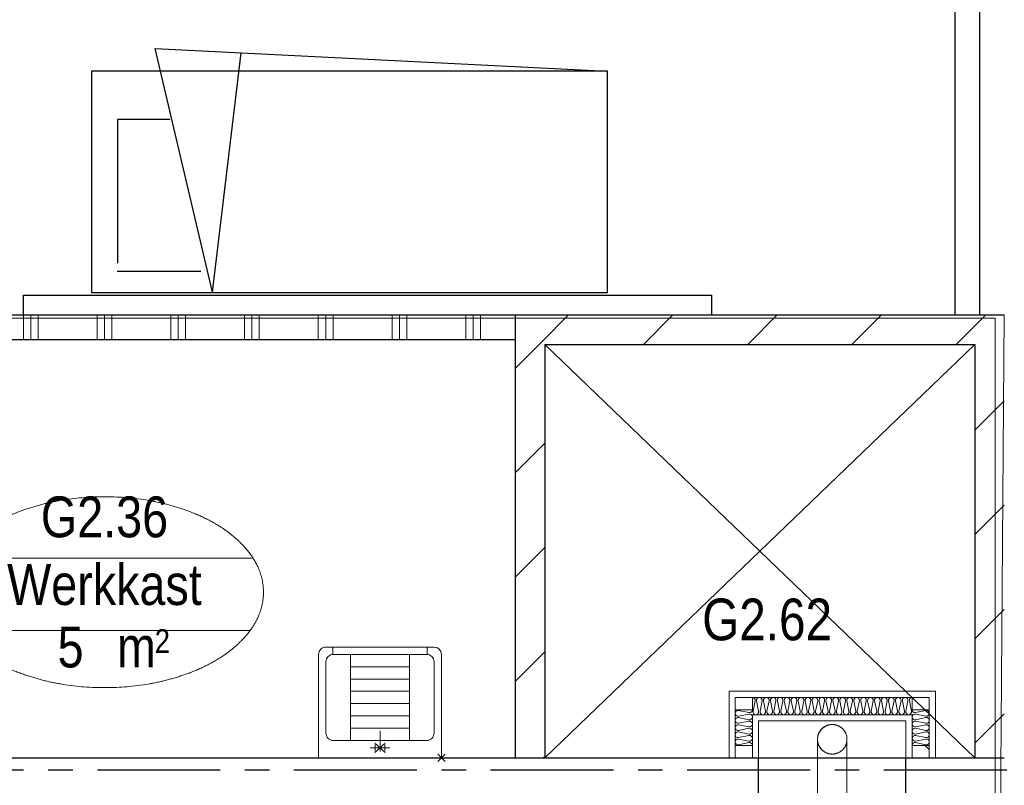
# Model space of a CAD drawing. Header units: millimetres. Extents: x 45699 to 251499, y 244 to 86446.
# Tile 233 of 240: x 227568 to 231574, y 78738 to 81850. Entities that reach past the tile are written whole.
import ezdxf
from ezdxf.enums import TextEntityAlignment as Align

# ---------------------------------------------------------------- set-up
doc = ezdxf.new("R2010")
doc.units = ezdxf.units.MM
doc.header["$LTSCALE"] = 400
doc.header["$PDMODE"] = 3
doc.header["$PDSIZE"] = 15
for name, pattern in [('CENTER', [2, 1.25, -0.25, 0.25, -0.25]), ('STYLE_01', [0.416641, 0.208282, -0.208359]), ('STYLE_21', [0.138889, 0.069444, -0.069444])]:
    doc.linetypes.add(name, pattern=pattern)
for name, color, linetype, lineweight in [('BA-blusmiddelen', 7, 'Continuous', 15), ('Interieur-systeemwand glas', 140, 'STYLE_21', 15), ('leuning', 43, 'Continuous', 5), ('mat-beton (ihwg)', 5, 'Continuous', 25), ('mat-isolatie', 140, 'Continuous', 15), ('mat-kalkzandsteen', 5, 'Continuous', 25), ('mat-multiplex-hor', 140, 'Continuous', 15), ('mat-scheidingswand-horizontaal', 5, 'Continuous', 25), ('mat-staal', 5, 'Continuous', 25), ('None', 7, 'Continuous', 9), ('Ruimtenummers', 5, 'Continuous', 25)]:
    doc.layers.add(name, color=color, linetype=linetype, lineweight=lineweight)
for name, color, linetype in [('inr', 4, 'Continuous'), ('plat', 5, 'Continuous'), ('stramien', 1, 'CENTER'), ('timmerwerk-ge', 150, 'Continuous')]:
    doc.layers.add(name, color=color, linetype=linetype)
doc.styles.add('Arial Narrow', font='ARIALN.TTF', dxfattribs={"height": 222.25})

# ---------------------------------------------------------------- blocks, each defined once
blk = doc.blocks.new('*U1006')
at = {"layer": 'mat-kalkzandsteen', "color": 8, "lineweight": 5}
for p, q in [((40821.1, 36980), (42571.1, 35300)), ((42571.1, 36980), (40821.1, 35300))]:
    blk.add_line(p, q, dxfattribs=at)
blk = doc.blocks.new('53.1 kraan')
at = {"layer": 'None', "color": 43, "linetype": 'Continuous', "lineweight": 9}
for p, q in [((-40, 0), (0, 0)), ((-20, -20), (-20, 20)), ((0, 15), (0, -70)), ((0, 0), (40, 0)), ((20, -20), (20, 20))]:
    blk.add_line(p, q, dxfattribs=at)
at = {"layer": 'None', "color": 43, "linetype": 'Continuous', "lineweight": 25}
blk.add_point((0, 0), dxfattribs=at)
blk = doc.blocks.new('53.34-01 stortgoot')
at = {"layer": 'None', "color": 43, "linetype": 'Continuous', "lineweight": 9}
for p, q in [((0, -420), (0, 0)), ((0, 0), (500, 0)), ((500, 0), (500, -420)), ((58, -420), (58, -450)), ((442, -420), (442, -450)), ((30, -450), (470, -450))]:
    blk.add_line(p, q, dxfattribs=at)
at = {"layer": 'None', "color": 8, "linetype": 'Continuous', "lineweight": 5}
for p, q in [((130, -70), (130, -420)), ((370, -70), (370, -420)), ((130, -120), (370, -120)), ((130, -170), (370, -170)), ((130, -220), (370, -220)), ((130, -270), (370, -270)), ((130, -320), (370, -320)), ((130, -370), (370, -370))]:
    blk.add_line(p, q, dxfattribs=at)
at = {"layer": 'None', "color": 43, "linetype": 'Continuous', "lineweight": 9, "flags": 128}
blk.add_lwpolyline([(30, -100, -0.414214), (60, -70), (440, -70, -0.414214), (470, -100), (470, -390, -0.414214), (440, -420), (60, -420, -0.414214), (30, -390)], format="xyb", close=True, dxfattribs=at)
at = {"layer": 'None', "color": 43, "linetype": 'Continuous', "lineweight": 9}
for centre, start, end in [((30, -420), 180, 270), ((470, -420), 270, 0)]:
    blk.add_arc(centre, 30, start, end, dxfattribs=at)
at = {"layer": 'None', "color": 43, "linetype": 'Continuous', "lineweight": 25}
blk.add_point((0, 0), dxfattribs=at)
at = {"layer": 'None', "color": 43}
blk.add_blockref('53.1 kraan', (250, -40), dxfattribs=at)
blk = doc.blocks.new('Ruimtenummer UV 50')
at = {"layer": 'Ruimtenummers', "color": 8, "lineweight": 5}
for p, q in [((602.2, 156.5), (-602.3, 156.5)), ((594.7, -137.5), (-594.8, -137.5))]:
    blk.add_line(p, q, dxfattribs=at)
blk.add_open_spline([(-323.4, 353.8), (-173.3, 405.8), (173.3, 405.8), (323.4, 353.8), (473.5, 301.8), (560.1, 211.8), (646.8, 121.7), (646.8, 17.7), (646.8, -86.3), (560.1, -176.3), (473.5, -266.4), (323.4, -318.4), (173.3, -370.4), (-173.3, -370.4), (-323.4, -318.4), (-473.5, -266.4), (-560.2, -176.3), (-646.8, -86.3), (-646.8, 17.7), (-646.8, 121.7), (-560.2, 211.8), (-473.5, 301.8), (-323.4, 353.8)], degree=2, knots=[0, 0, 0, 0.09962, 0.19924, 0.19924, 0.283607, 0.283607, 0.349619, 0.349619, 0.415638, 0.415638, 0.5, 0.5, 0.59962, 0.69924, 0.69924, 0.783607, 0.783607, 0.849619, 0.849619, 0.915638, 0.915638, 1, 1, 1], dxfattribs=at)
at = {"layer": 'Ruimtenummers', "attachment_point": 2, "style": 'Arial Narrow'}
for s, insert, char_height in [(' 2', (220.1, -132.8), 96.8), (' m', (103.6, -122.2), 165.95)]:
    blk.add_mtext(s, dxfattribs=dict(at, insert=insert, char_height=char_height))
at = {"layer": 'Ruimtenummers', "style": 'Arial Narrow'}
for tag, p in [('Nummer', (0, 406.9)), ('Naam', (0, 131.7)), ('Oppervlak', (-137.9, -122.2))]:
    blk.add_attdef(tag, text='', height=165.9, dxfattribs=at).set_placement(p, align=Align.TOP_CENTER)
blk = doc.blocks.new('*X1246')
at = {"layer": 'None', "lineweight": 9}
for p, q in [((40701.1, 36882.7), (40809.7, 36991.3)), ((40701.1, 36458.4), (40821.1, 36578.4)), ((40701.1, 36034.2), (40821.1, 36154.2)), ((40701.1, 35609.9), (40821.1, 35729.9)), ((40815.4, 35300), (40821.1, 35305.6))]:
    blk.add_line(p, q, dxfattribs=at)
blk = doc.blocks.new('*X1247')
at = {"layer": 'None', "lineweight": 9}
for p, q in [((38700, 37000), (38700, 37100)), ((38730, 37000), (38730, 37100)), ((38760, 37000), (38760, 37100)), ((39000, 37000), (39000, 37100)), ((39030, 37000), (39030, 37100)), ((39060, 37000), (39060, 37100)), ((39300, 37000), (39300, 37100)), ((39330, 37000), (39330, 37100)), ((39360, 37000), (39360, 37100)), ((39600, 37000), (39600, 37100)), ((39630, 37000), (39630, 37100)), ((39660, 37000), (39660, 37100)), ((39900, 37000), (39900, 37100)), ((39930, 37000), (39930, 37100)), ((39960, 37000), (39960, 37100)), ((40200, 37000), (40200, 37100)), ((40230, 37000), (40230, 37100)), ((40260, 37000), (40260, 37100)), ((40500, 37000), (40500, 37100)), ((40530, 37000), (40530, 37100)), ((40560, 37000), (40560, 37100))]:
    blk.add_line(p, q, dxfattribs=at)
blk = doc.blocks.new('*X1248')
at = {"layer": 'None', "lineweight": 9}
for p, q in [((40809.7, 36991.3), (40918.4, 37100)), ((41222.6, 36980), (41342.6, 37100)), ((41646.9, 36980), (41766.9, 37100)), ((42071.2, 36980), (42191.2, 37100)), ((42495.4, 36980), (42615.4, 37100))]:
    blk.add_line(p, q, dxfattribs=at)
blk = doc.blocks.new('*X1249')
at = {"layer": 'None', "lineweight": 9}
for p, q in [((42571.1, 36631.4), (42691.1, 36751.4)), ((42571.1, 36207.1), (42691.1, 36327.1)), ((42571.1, 35782.8), (42691.1, 35902.8)), ((42571.1, 35358.6), (42691.1, 35478.6))]:
    blk.add_line(p, q, dxfattribs=at)
blk = doc.blocks.new('*U1346')
at = {"layer": 'None', "color": 8, "linetype": 'Continuous', "lineweight": 5, "flags": 128}
blk.add_lwpolyline([(0, 0, 0.473833), (11.3, 13.9), (2.8, 56.1, -0.473833), (14.1, 70, -0.473833), (25.5, 56.1), (16.9, 13.9, 0.473833), (28.3, 0, 0.473833), (39.6, 13.9), (31.1, 56.1, -0.473833), (42.4, 70, -0.473833), (53.7, 56.1), (45.2, 13.9, 0.473833), (56.5, 0, 0.473833), (67.9, 13.9), (59.3, 56.1, -0.473833), (70.7, 70, -0.473833), (82, 56.1), (73.4, 13.9, 0.473833), (84.8, 0, 0.473833), (96.1, 13.9), (87.6, 56.1, -0.473833), (98.9, 70, -0.473833), (110.2, 56.1), (101.7, 13.9, 0.473833), (113, 0, 0.473833), (124.4, 13.9), (115.8, 56.1, -0.473833), (127.2, 70, -0.473833), (138.5, 56.1), (130, 13.9, 0.473833), (141.3, 0, 0.473833), (152.6, 13.9), (144.1, 56.1, -0.473833), (155.4, 70, -0.473833), (166.8, 56.1), (158.2, 13.9, 0.473833), (169.6, 0, 0.473833), (180.9, 13.9), (172.4, 56.1, -0.473833), (183.7, 70, -0.473833), (195, 56.1), (186.5, 13.9, 0.473833), (197.8, 0, 0.473833), (209.2, 13.9), (200.6, 56.1, -0.473833), (212, 70, -0.473833), (223.3, 56.1), (214.8, 13.9, 0.473833), (226.1, 0, 0.473833), (237.4, 13.9), (228.9, 56.1, -0.473833), (240.2, 70, -0.473833), (251.6, 56.1), (243, 13.9, 0.473833), (254.3, 0, 0.473833), (265.7, 13.9), (257.1, 56.1, -0.473833), (268.5, 70, -0.473833), (279.8, 56.1), (271.3, 13.9, 0.473833), (282.6, 0, 0.473833), (293.9, 13.9), (285.4, 56.1, -0.473833), (296.7, 70, -0.473833), (308.1, 56.1), (299.5, 13.9, 0.473833), (310.9, 0, 0.473833), (322.2, 13.9), (313.7, 56.1, -0.473833), (325, 70, -0.473833), (336.3, 56.1), (327.8, 13.9, 0.473833), (339.1, 0, 0.473833), (350.5, 13.9), (341.9, 56.1, -0.473833), (353.3, 70, -0.473833), (364.6, 56.1), (356.1, 13.9, 0.473833), (367.4, 0, 0.473833), (378.7, 13.9), (370.2, 56.1, -0.473833), (381.5, 70, -0.473833), (392.9, 56.1), (384.3, 13.9, 0.473833), (395.7, 0, 0.473833), (407, 13.9), (398.4, 56.1, -0.473833), (409.8, 70, -0.473833), (421.1, 56.1), (412.6, 13.9, 0.473833), (423.9, 0, 0.473833), (435.2, 13.9), (426.7, 56.1, -0.473833), (438, 70, -0.473833), (449.4, 56.1), (440.8, 13.9, 0.473833), (452.2, 0, 0.473833), (463.5, 13.9), (455, 56.1, -0.473833), (466.3, 70, -0.473833), (477.6, 56.1), (469.1, 13.9, 0.473833), (480.4, 0, 0.473833), (491.8, 13.9), (483.2, 56.1, -0.473833), (494.6, 70, -0.473833), (505.9, 56.1), (497.4, 13.9, 0.473833), (508.7, 0, 0.473833), (520, 13.9), (511.5, 56.1, -0.473833), (522.8, 70, -0.473833), (534.2, 56.1), (525.6, 13.9, 0.473833), (537, 0, 0.473833), (548.3, 13.9), (539.8, 56.1, -0.473833), (551.1, 70, -0.473833), (562.4, 56.1), (553.9, 13.9, 0.473833), (565.2, 0, 0.473833), (576.6, 13.9), (568, 56.1, -0.473833), (579.3, 70, -0.473833), (590.7, 56.1), (582.1, 13.9, 0.473833), (593.5, 0, 0.473833), (604.8, 13.9), (596.3, 56.1, -0.473833), (607.6, 70, -0.473833), (618.9, 56.1), (610.4, 13.9, 0.473833), (621.7, 0, 0.473833), (633.1, 13.9), (624.5, 56.1, -0.473833), (635.9, 70, -0.473833), (647.2, 56.1), (638.7, 13.9, 0.473833), (650, 0, 0.473833)], format="xyb", dxfattribs=at)
blk = doc.blocks.new('*U1322')
at = {"layer": 'BA-blusmiddelen', "color": 140, "linetype": 'Continuous', "lineweight": 9}
for points in [[(60, 0), (60, 16.1), (43.9, 43.9), (16.1, 60), (-16.1, 60), (-43.9, 43.9), (-60, 16.1), (-60, -16.1), (-43.9, -43.9), (-16.1, -60), (16.1, -60), (43.9, -43.9), (60, -16.1), (60, 0)], [(-60, 0), (-60, -16.1), (-43.9, -43.9), (-16.1, -60), (16.1, -60), (43.9, -43.9), (60, -16.1), (60, 0)]]:
    blk.add_open_spline(points, degree=2, dxfattribs=at)
blk = doc.blocks.new('DBL')
at = {"layer": 'None', "color": 7}
blk.add_blockref('*U1322', (0, 0), dxfattribs=at)
blk = doc.blocks.new('*X1347')
at = {"layer": 'None', "lineweight": 5}
blk.add_line((-223.6, 130), (-220, 133.6), dxfattribs=at)
blk = doc.blocks.new('*U1348')
at = {"layer": 'None', "color": 8, "linetype": 'Continuous', "lineweight": 5, "flags": 128}
blk.add_lwpolyline([(0, 0, 0.475385), (11.6, 14.2), (2.9, 55.8, -0.475385), (14.5, 70, -0.475385), (26.1, 55.8), (17.4, 14.2, 0.475385), (29, 0, 0.475385), (40.6, 14.2), (31.9, 55.8, -0.475385), (43.5, 70, -0.475385), (55.1, 55.8), (46.4, 14.2, 0.475385), (58, 0, 0.475385), (69.6, 14.2), (60.9, 55.8, -0.475385), (72.5, 70, -0.475385), (84.1, 55.8), (75.4, 14.2, 0.475385), (87, 0, 0.475385), (98.6, 14.2), (89.9, 55.8, -0.475385), (101.5, 70, -0.475385), (113.1, 55.8), (104.4, 14.2, 0.475385), (116, 0, 0.475385), (127.6, 14.2), (118.9, 55.8, -0.475385), (130.5, 70, -0.475385), (142.1, 55.8), (133.4, 14.2, 0.475385), (145, 0, 0.475385)], format="xyb", dxfattribs=at)
blk = doc.blocks.new('*U1349')
at = {"layer": 'mat-staal', "lineweight": 25, "flags": 128}
blk.add_lwpolyline([(0, 0), (0, 40), (0, 40, -0.414214), (6, 34), (6, 12, 0.414214), (12, 6), (34, 6, -0.414214), (40, 0)], format="xyb", close=True, dxfattribs=at)
blk = doc.blocks.new('*U1350')
at = {"layer": 'mat-staal', "lineweight": 25, "flags": 128}
blk.add_lwpolyline([(0, 0), (0, 40), (0, 40, -0.414214), (6, 34), (6, 12, 0.414214), (12, 6), (34, 6, -0.414214), (40, 0)], format="xyb", close=True, dxfattribs=at)
blk = doc.blocks.new('*X1351')
at = {"layer": 'None', "lineweight": 5}
blk.add_line((-236.4, -590), (-220, -573.6), dxfattribs=at)
blk = doc.blocks.new('*U1352')
at = {"layer": 'None', "color": 8, "linetype": 'Continuous', "lineweight": 5, "flags": 128}
blk.add_lwpolyline([(0, 0, 0.475385), (11.6, 14.2), (2.9, 55.8, -0.475385), (14.5, 70, -0.475385), (26.1, 55.8), (17.4, 14.2, 0.475385), (29, 0, 0.475385), (40.6, 14.2), (31.9, 55.8, -0.475385), (43.5, 70, -0.475385), (55.1, 55.8), (46.4, 14.2, 0.475385), (58, 0, 0.475385), (69.6, 14.2), (60.9, 55.8, -0.475385), (72.5, 70, -0.475385), (84.1, 55.8), (75.4, 14.2, 0.475385), (87, 0, 0.475385), (98.6, 14.2), (89.9, 55.8, -0.475385), (101.5, 70, -0.475385), (113.1, 55.8), (104.4, 14.2, 0.475385), (116, 0, 0.475385), (127.6, 14.2), (118.9, 55.8, -0.475385), (130.5, 70, -0.475385), (142.1, 55.8), (133.4, 14.2, 0.475385), (145, 0, 0.475385)], format="xyb", dxfattribs=at)
blk = doc.blocks.new('DBL G (2D)')
at = {"layer": 'BA-blusmiddelen', "color": 43, "linetype": 'STYLE_01', "lineweight": 9}
blk.add_line((-520, 105), (-1122.5, 105), dxfattribs=at)
blk.add_arc((-522.9, 105), 600, 179.9993, 270, dxfattribs=at)
at = {"layer": 'leuning', "color": 140, "linetype": 'Continuous', "lineweight": 15}
for p, q in [((0, 225), (-270, 225)), ((0, -615), (0, 225)), ((-25, 200), (-270, 200)), ((-25, -590), (-25, 200)), ((-95, 130), (-270, 130)), ((-95, -520), (-95, 130)), ((-120, 105), (-270, 105)), ((-120, -495), (-120, 105)), ((-270, -495), (-120, -495)), ((-270, -520), (-95, -520)), ((-270, -590), (-25, -590)), ((-270, -615), (0, -615))]:
    blk.add_line(p, q, dxfattribs=at)
at = {"layer": 'mat-beton (ihwg)', "lineweight": 25}
for points in [[(-520, 105), (-395, 105), (-395, 105), (-270, 105)], [(-520, -495), (-395, -495), (-395, -495), (-270, -495)]]:
    blk.add_lwpolyline(points, dxfattribs=at)
at = {"layer": 'mat-multiplex-hor', "lineweight": 15}
for points in [[(-270, 200), (-270, 130), (-220, 130), (-220, 200)], [(-75, 200), (-75, 130), (-25, 130), (-25, 200)], [(-270, -590), (-270, -520), (-220, -520), (-220, -590)], [(-75, -590), (-75, -520), (-25, -520), (-25, -590)]]:
    blk.add_lwpolyline(points, close=True, dxfattribs=at)
at = {"layer": 'None', "color": 8, "linetype": 'Continuous', "lineweight": 5}
for p, q in [((-270, -135), (-270, 105)), ((-270, -495), (-270, -255))]:
    blk.add_line(p, q, dxfattribs=at)
at = {"layer": 'None', "color": 43, "linetype": 'Continuous', "lineweight": 9}
for p, q in [((-195, -135), (-434.3, -135)), ((-195, -255), (-434.3, -255))]:
    blk.add_line(p, q, dxfattribs=at)
for points in [[(-520, 105), (-480, 105), (-480, -495), (-520, -495)], [(-456.3, -119.5), (-434.3, -119.5), (-434.3, -269.5), (-456.3, -269.5)]]:
    blk.add_lwpolyline(points, close=True, dxfattribs=at)
blk.add_circle((-195, -195), 60, dxfattribs=at)
at = {"layer": 'BA-blusmiddelen', "color": 7}
blk.add_blockref('DBL', (-195, -195), dxfattribs=at)
at = {"layer": 'mat-isolatie', "color": 8}
for name, p, rotation in [('*U1348', (-220, 130), 359.9999667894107), ('*U1346', (-25, -520), 90)]:
    blk.add_blockref(name, p, dxfattribs=dict(at, rotation=rotation))
at = {"layer": 'mat-isolatie', "color": 8, "xscale": -1, "rotation": 180.0000332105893}
blk.add_blockref('*U1352', (-220, -520), dxfattribs=at)
at = {"layer": 'mat-multiplex-hor'}
for name in ['*X1347', '*X1351']:
    blk.add_blockref(name, (0, 0), dxfattribs=at)
at = {"layer": 'mat-staal', "rotation": 180}
blk.add_blockref('*U1349', (-480, 105), dxfattribs=at)
at = {"layer": 'mat-staal', "xscale": -1}
blk.add_blockref('*U1350', (-480, -495), dxfattribs=at)

msp = doc.modelspace()

# ---------------------------------------------------------------- linework, layer by layer
at = {"linetype": 'Continuous', "lineweight": 0, "flags": 128}
msp.add_lwpolyline([(226574.5, 84200), (240324.3, 84200), (240323.8, 46442.9), (231560.8, 46442.9), (231560.8, 57250), (226574.5, 57250), (226574.5, 75653), (231536.6, 75653), (231574.4, 80650), (226574.5, 80650), (226574.5, 84200)], dxfattribs=at)
at = {"linetype": 'Continuous', "lineweight": 0}
msp.add_lwpolyline([(226554.1, 75653), (231536.6, 75653), (231536.6, 80637.3), (226554.1, 80637.3)], close=True, dxfattribs=at)
at = {"layer": 'inr'}
for p, q in [((228352.7, 80743.1), (228119.6, 81733.1)), ((228119.6, 81733.1), (229960.3, 81641.6)), ((228352.7, 80743.1), (228470, 81715.7)), ((228179.6, 81444.6), (227966.4, 81444.6)), ((227966.4, 81444.6), (227966.4, 80860.4)), ((227964.5, 80828.7), (228305.6, 80828.7))]:
    msp.add_line(p, q, dxfattribs=at)
msp.add_lwpolyline([(227860.3, 80741.6), (229960.3, 80741.6), (229960.3, 81641.6), (227860.3, 81641.6)], close=True, dxfattribs=at)
at = {"layer": 'Interieur-systeemwand glas', "lineweight": 15}
msp.add_line((230294.2, 80650), (230194.2, 80650), dxfattribs=at)
at = {"layer": 'mat-beton (ihwg)', "lineweight": 25}
msp.add_line((226574.5, 78850), (231574.5, 78850), dxfattribs=at)
at = {"layer": 'mat-kalkzandsteen', "lineweight": 25}
for p, q in [((229584.4, 80650), (229584.4, 78850)), ((229584.4, 80650), (231574.4, 80650)), ((229704.4, 80530), (229704.4, 78850)), ((229704.4, 80530), (231454.4, 80530)), ((231454.4, 80530), (231454.4, 78850)), ((231454.4, 78850), (231574.4, 78850))]:
    msp.add_line(p, q, dxfattribs=at)
at = {"layer": 'mat-scheidingswand-horizontaal', "lineweight": 25}
for p, q in [((227528.5, 80650), (229584.4, 80650)), ((227528.5, 80550), (229584.4, 80550))]:
    msp.add_line(p, q, dxfattribs=at)
at = {"layer": 'plat'}
for p, q in [((231374.4, 80650), (231374.4, 84200)), ((231474.4, 80650), (231474.4, 84200))]:
    msp.add_line(p, q, dxfattribs=at)
at = {"layer": 'stramien'}
msp.add_line((239584.4, 78800), (224925.4, 78800), dxfattribs=at)
at = {"layer": 'timmerwerk-ge'}
for p, q in [((227583.4, 80650), (227583.4, 80730)), ((227583.4, 80730), (230383.4, 80730)), ((230383.4, 80730), (230383.4, 80650))]:
    msp.add_line(p, q, dxfattribs=at)

# ---------------------------------------------------------------- block references
at = {"layer": 'mat-kalkzandsteen'}
for name in ['*X1248', '*X1246', '*X1249']:
    msp.add_blockref(name, (188883.4, 43550), dxfattribs=at)
at = {"layer": 'mat-scheidingswand-horizontaal'}
msp.add_blockref('*X1247', (188883.4, 43550), dxfattribs=at)
at = {"layer": 'None', "color": 7}
msp.add_blockref('*U1006', (188883.4, 43550), dxfattribs=at)
for name, p, rotation in [('53.34-01 stortgoot', (229284.4, 78850), 180), ('DBL G (2D)', (230679.4, 79120), 90)]:
    msp.add_blockref(name, p, dxfattribs=dict(at, rotation=rotation))
at = {"layer": 'Ruimtenummers'}
msp.add_blockref('Ruimtenummer UV 50', (227913.4, 79505.3), dxfattribs=at).add_auto_attribs({'Nummer': 'G2.36', 'Naam': 'Werkkast', 'Oppervlak': '5'})

# ---------------------------------------------------------------- texts
at = {"layer": 'Ruimtenummers', "insert": (230345.1, 79496.9), "char_height": 169.33, "attachment_point": 1, "style": 'Arial Narrow'}
msp.add_mtext('G2.62', dxfattribs=at)

doc.saveas('drawing.dxf')
